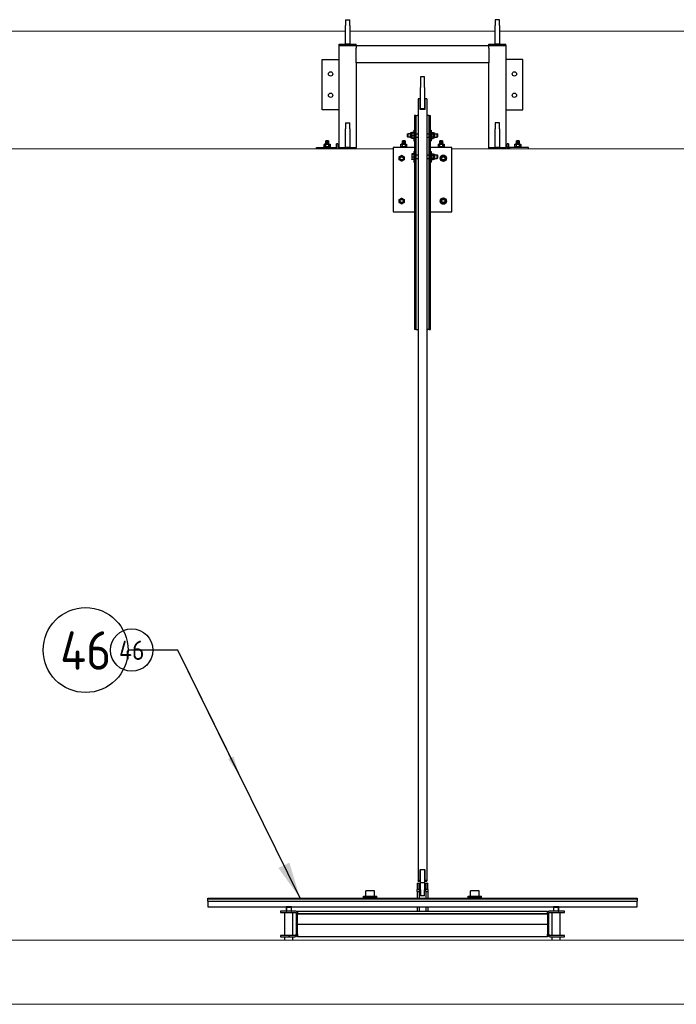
# Model space of a CAD drawing. Extents: x -89225 to 110569, y 13360 to 87647.
# Tile 126 of 256: x 34837 to 37910, y 15425 to 20029. Entities that reach past the tile are written whole.
import ezdxf

# ---------------------------------------------------------------- set-up
doc = ezdxf.new("R2010")
doc.units = 0
for name, color, linetype in [('Beluchtingstank', 253, 'Continuous'), ('INSTALLATIE', 6, 'Continuous'), ('INSTALLATIE @ 100', 6, 'Continuous'), ('INSTALLATIE @ 50', 6, 'Continuous')]:
    doc.layers.add(name, color=color, linetype=linetype)
doc.styles.add('ISO', font='ISO.SHX')

# ---------------------------------------------------------------- blocks, each defined once
blk = doc.blocks.new('*U82')
for points in [[(-5.723, 11.597), (0, 0)], [(0, 0), (2.324, 0)]]:
    blk.add_lwpolyline(points)
blk.add_circle((4.31, 0), 1.986)
blk.add_solid([(-5.222, 9.939), (-5.723, 11.597), (-4.711, 10.191)])
at = {"style": 'ISO'}
blk.add_attdef('NUMMER', (3.146, -0.835), '', height=1.8, dxfattribs=at)
blk = doc.blocks.new('*U559')
at = {"layer": 'INSTALLATIE @ 100'}
ref = blk.add_blockref('*U82', (35576.9, 17081.5), dxfattribs=dict(at, xscale=100, yscale=100, zscale=100, rotation=180))
ref.add_attrib('NUMMER', '46', (35026.7, 16989.5), dxfattribs={"layer": '0', "height": 180, "style": 'ISO'})
at = {"layer": 'INSTALLATIE @ 50'}
ref = blk.add_blockref('*U82', (35576.9, 17081.5), dxfattribs=dict(at, xscale=50, yscale=50, zscale=50, rotation=180))
ref.add_attrib('NUMMER', '46', (35301.8, 17035.5), dxfattribs={"layer": '0', "height": 90, "style": 'ISO'})

msp = doc.modelspace()

# ---------------------------------------------------------------- hatches: boundary and pattern name
at = {"layer": 'INSTALLATIE'}
h = msp.add_hatch(dxfattribs=at)
h.set_pattern_fill('ANSI31', color=256, scale=2540, angle=15, style=0)
h.set_pattern_definition([(60, (-897.55, 25324.44), (-274.963, 158.75), [])])
edge = h.paths.add_edge_path()
edge.add_line((36057.2, 15741.1), (36125.2, 15741.1))
edge.add_ellipse((36125.2, 15753.1), major_axis=(12, 0), ratio=1, start_angle=270, end_angle=360)
edge.add_line((36137.2, 15753.1), (36137.2, 15849.1))
edge.add_ellipse((36125.2, 15849.1), major_axis=(0, 12), ratio=1, start_angle=270, end_angle=360)
edge.add_line((36125.2, 15861.1), (36057.2, 15861.1))
edge.add_line((36057.2, 15861.1), (36057.2, 15855.1))
edge.add_line((36057.2, 15855.1), (36125.2, 15855.1))
edge.add_ellipse((36125.2, 15849.1), major_axis=(6, 0), ratio=1, start_angle=0, end_angle=90, ccw=False)
edge.add_line((36131.2, 15849.1), (36131.2, 15753.1))
edge.add_ellipse((36125.2, 15753.1), major_axis=(0, -6), ratio=1, start_angle=0, end_angle=90, ccw=False)
edge.add_line((36125.2, 15747.1), (36057.2, 15747.1))
edge.add_line((36057.2, 15747.1), (36057.2, 15741.1))
h = msp.add_hatch(dxfattribs=at)
h.set_pattern_fill('ANSI31', color=256, scale=2540, angle=90.0002, style=0)
h.set_pattern_definition([(135.0002, (-897.55, 25324.44), (-224.5056, -224.5072), [])])
edge = h.paths.add_edge_path()
edge.add_line((37319.2, 15741.1), (37387.2, 15741.1))
edge.add_line((37387.2, 15741.1), (37387.2, 15747.1))
edge.add_line((37387.2, 15747.1), (37319.2, 15747.1))
edge.add_ellipse((37319.2, 15753.1), major_axis=(-6, 0), ratio=1, start_angle=0, end_angle=90, ccw=False)
edge.add_line((37313.2, 15753.1), (37313.2, 15849.1))
edge.add_ellipse((37319.2, 15849.1), major_axis=(0, 6), ratio=1, start_angle=0, end_angle=90, ccw=False)
edge.add_line((37319.2, 15855.1), (37387.2, 15855.1))
edge.add_line((37387.2, 15855.1), (37387.2, 15861.1))
edge.add_line((37387.2, 15861.1), (37319.2, 15861.1))
edge.add_ellipse((37319.2, 15849.1), major_axis=(-12, 0), ratio=1, start_angle=270, end_angle=360)
edge.add_line((37307.2, 15849.1), (37307.2, 15753.1))
edge.add_ellipse((37319.2, 15753.1), major_axis=(0, -12), ratio=1, start_angle=270, end_angle=360)

# ---------------------------------------------------------------- linework, layer by layer
at = {"layer": 'Beluchtingstank', "lineweight": 9}
for p, q in [((34082.2, 19975.1), (36362.2, 19975.1)), ((36382.2, 19975.1), (37062.2, 19975.1)), ((37082.2, 19975.1), (39362.2, 19975.1)), ((36584.7, 19425.1), (33859.7, 19425.1)), ((39584.7, 19425.1), (36859.7, 19425.1)), ((65838.7, 15725.1), (11494.3, 15725.1)), ((11494.3, 15425.1), (65838.7, 15425.1))]:
    msp.add_line(p, q, dxfattribs=at)
at = {"layer": 'INSTALLATIE'}
for p, q in [((36362.2, 20029.1), (36362.2, 20001.6)), ((36362.2, 20029.1), (36382.2, 20029.1)), ((36382.2, 20001.6), (36382.2, 20029.1)), ((37062.2, 20029.1), (37062.2, 20001.6)), ((37082.2, 20029.1), (37062.2, 20029.1)), ((37082.2, 20001.6), (37082.2, 20029.1)), ((36362.2, 19989.5), (36362.2, 20001.6)), ((36362.2, 19969.5), (36362.2, 19989.5)), ((36382.2, 20001.6), (36382.2, 19989.5)), ((36382.2, 19989.5), (36382.2, 19969.5)), ((37062.2, 19989.5), (37062.2, 20001.6)), ((37062.2, 19969.5), (37062.2, 19989.5)), ((37082.2, 20001.6), (37082.2, 19989.5)), ((37082.2, 19989.5), (37082.2, 19969.5)), ((36362.2, 19914.1), (36362.2, 19969.5)), ((36382.2, 19969.5), (36382.2, 19914.1)), ((37062.2, 19914.1), (37062.2, 19969.5)), ((37082.2, 19969.5), (37082.2, 19914.1)), ((36332.2, 19914.1), (36412.2, 19914.1)), ((36332.2, 19908.1), (36332.2, 19914.1)), ((36332.2, 19431.1), (36332.2, 19908.1)), ((36332.2, 19908.1), (36400.2, 19908.1)), ((36332.2, 19908.1), (36412.2, 19908.1)), ((36382.2, 19914.1), (36362.2, 19914.1)), ((36412.2, 19908.1), (36412.2, 19914.1)), ((36412.2, 19908.1), (37032.2, 19908.1)), ((36412.2, 19908.1), (36412.2, 19896.1)), ((36412.2, 19828.1), (36412.2, 19896.1)), ((37032.2, 19914.1), (37112.2, 19914.1)), ((37032.2, 19908.1), (37032.2, 19914.1)), ((37032.2, 19896.1), (37032.2, 19908.1)), ((37032.2, 19908.1), (37112.2, 19908.1)), ((37032.2, 19896.1), (37032.2, 19828.1)), ((37044.2, 19908.1), (37112.2, 19908.1)), ((37082.2, 19914.1), (37062.2, 19914.1)), ((37112.2, 19908.1), (37112.2, 19914.1)), ((37112.2, 19908.1), (37112.2, 19431.1)), ((36252.2, 19843.1), (36332.2, 19843.1)), ((36252.2, 19608.1), (36252.2, 19843.1)), ((36412.2, 19828.1), (36412.2, 19431.1)), ((37032.2, 19828.1), (36412.2, 19828.1)), ((37032.2, 19431.1), (37032.2, 19828.1)), ((37192.2, 19843.1), (37112.2, 19843.1)), ((37192.2, 19608.1), (37192.2, 19843.1)), ((36712.2, 19762.3), (36712.2, 19712.1)), ((36732.2, 19762.3), (36712.2, 19762.3)), ((36732.2, 19712.1), (36732.2, 19762.3)), ((36712.2, 19612.5), (36712.2, 19712.1)), ((36732.2, 19712.1), (36732.2, 19612.5)), ((36710.2, 19659.2), (36711.2, 19659.2)), ((36711.2, 19609.4), (36711.2, 19659.2)), ((36733.2, 19659.2), (36734.2, 19659.2)), ((36733.2, 19659.2), (36733.2, 19609.4)), ((36702.2, 19658.5), (36702.2, 16003)), ((36742.2, 19658.5), (36742.2, 16003)), ((36332.2, 19608.1), (36252.2, 19608.1)), ((36684.7, 19581.1), (36684.7, 18581.1)), ((36690.7, 19581.1), (36684.7, 19581.1)), ((36690.7, 19581.1), (36696.7, 19581.1)), ((36690.7, 19581.1), (36690.7, 18581.1)), ((36702.2, 19581.1), (36696.7, 19581.1)), ((36733.2, 19609.4), (36711.2, 19609.4)), ((36712.2, 19609.4), (36712.2, 19612.5)), ((36732.2, 19612.5), (36712.2, 19612.5)), ((36732.2, 19609.4), (36732.2, 19612.5)), ((36747.7, 19581.1), (36742.2, 19581.1)), ((36753.7, 19581.1), (36747.7, 19581.1)), ((36753.7, 19581.1), (36759.7, 19581.1)), ((36753.7, 18581.1), (36753.7, 19581.1)), ((36759.7, 18581.1), (36759.7, 19581.1)), ((37112.2, 19608.1), (37192.2, 19608.1)), ((36362.2, 19546.1), (36362.2, 19518.6)), ((36362.2, 19546.1), (36382.2, 19546.1)), ((36382.2, 19518.6), (36382.2, 19546.1)), ((37062.2, 19546.1), (37062.2, 19518.6)), ((37082.2, 19546.1), (37062.2, 19546.1)), ((37082.2, 19518.6), (37082.2, 19546.1)), ((36362.2, 19506.5), (36362.2, 19518.6)), ((36362.2, 19486.5), (36362.2, 19506.5)), ((36362.2, 19431.1), (36362.2, 19486.5)), ((36382.2, 19518.6), (36382.2, 19506.5)), ((36382.2, 19506.5), (36382.2, 19486.5)), ((36382.2, 19486.5), (36382.2, 19431.1)), ((36652.7, 19494.9), (36653.9, 19496.1)), ((36652.7, 19481.3), (36652.7, 19494.9)), ((36652.7, 19481.3), (36653.9, 19480.1)), ((36653.9, 19496.1), (36653.9, 19480.1)), ((36665.7, 19496.1), (36653.9, 19496.1)), ((36665.7, 19480.1), (36653.9, 19480.1)), ((36665.7, 19476.9), (36665.7, 19499.4)), ((36671.2, 19499.4), (36665.7, 19499.4)), ((36671.2, 19476.9), (36665.7, 19476.9)), ((36671.2, 19499.4), (36672.7, 19502)), ((36671.2, 19476.9), (36671.2, 19499.4)), ((36671.2, 19476.9), (36672.7, 19474.3)), ((36671.7, 19500.1), (36671.8, 19500.2)), ((36671.7, 19500.1), (36671.7, 19500)), ((36671.7, 19500), (36671.7, 19492.6)), ((36671.7, 19492.6), (36671.7, 19480.7)), ((36671.7, 19480.7), (36671.7, 19476.1)), ((36671.7, 19476.1), (36671.8, 19476)), ((36680.2, 19502), (36672.7, 19502)), ((36680.9, 19501), (36672.8, 19501)), ((36680.9, 19499), (36672.8, 19499)), ((36680.9, 19486.2), (36672.8, 19486.2)), ((36680.9, 19475.3), (36672.8, 19475.3)), ((36680.8, 19501), (36680.2, 19502)), ((36680.8, 19475.3), (36680.2, 19474.3)), ((36680.9, 19501), (36680.9, 19499)), ((36681.7, 19499.4), (36680.9, 19500.8)), ((36680.9, 19499.1), (36681.7, 19499.1)), ((36680.9, 19499), (36680.9, 19486.2)), ((36680.9, 19486.2), (36680.9, 19475.3)), ((36680.9, 19477.1), (36681.7, 19477.1)), ((36681.7, 19476.9), (36680.9, 19475.5)), ((36681.7, 19513.1), (36681.7, 19463.1)), ((36681.7, 19513.1), (36684.7, 19513.1)), ((36690.7, 19496.1), (36702.2, 19496.1)), ((36690.7, 19480.1), (36702.2, 19480.1)), ((36742.2, 19496.1), (36753.7, 19496.1)), ((36742.2, 19480.1), (36753.7, 19480.1)), ((36759.7, 19513.1), (36762.7, 19513.1)), ((36762.7, 19513.1), (36762.7, 19463.1)), ((36762.7, 19499.4), (36764.2, 19502)), ((36762.7, 19476.9), (36764.2, 19474.3)), ((36763.5, 19500.8), (36763.5, 19501)), ((36763.5, 19501), (36763.6, 19501)), ((36763.5, 19475.3), (36763.5, 19475.5)), ((36763.5, 19475.3), (36763.6, 19475.3)), ((36764.2, 19502), (36771.7, 19502)), ((36764.2, 19495.1), (36771.7, 19495.1)), ((36764.2, 19481.2), (36771.7, 19481.2)), ((36773.2, 19499.4), (36771.7, 19502)), ((36773.2, 19476.9), (36771.7, 19474.3)), ((36773.2, 19499.4), (36773.2, 19476.9)), ((36773.2, 19499.4), (36778.7, 19499.4)), ((36773.2, 19476.9), (36778.7, 19476.9)), ((36778.7, 19499.4), (36778.7, 19476.9)), ((36778.7, 19496.1), (36790.5, 19496.1)), ((36778.7, 19480.1), (36790.5, 19480.1)), ((36790.5, 19480.1), (36790.5, 19496.1)), ((36791.7, 19494.9), (36790.5, 19496.1)), ((36791.7, 19481.3), (36790.5, 19480.1)), ((36791.7, 19494.9), (36791.7, 19481.3)), ((37062.2, 19506.5), (37062.2, 19518.6)), ((37062.2, 19486.5), (37062.2, 19506.5)), ((37062.2, 19431.1), (37062.2, 19486.5)), ((37082.2, 19518.6), (37082.2, 19506.5)), ((37082.2, 19506.5), (37082.2, 19486.5)), ((37082.2, 19486.5), (37082.2, 19431.1)), ((36226.2, 19431.1), (36314.2, 19431.1)), ((36226.2, 19425.1), (36226.2, 19431.1)), ((36291.2, 19434.1), (36261.2, 19434.1)), ((36261.2, 19431.1), (36261.2, 19434.1)), ((36264.2, 19447.1), (36262.8, 19446.3)), ((36262.9, 19446.3), (36262.8, 19446.3)), ((36262.8, 19434.9), (36262.8, 19446.3)), ((36262.8, 19434.9), (36262.9, 19434.9)), ((36264.2, 19434.1), (36262.8, 19434.9)), ((36262.9, 19434.9), (36262.9, 19446.3)), ((36264.2, 19447.1), (36265.8, 19447.1)), ((36265.8, 19447.1), (36276.2, 19447.1)), ((36269.3, 19454.1), (36268.2, 19451.1)), ((36284.2, 19451.1), (36268.2, 19451.1)), ((36268.2, 19447.1), (36268.2, 19451.1)), ((36268.8, 19446.3), (36268.8, 19434.9)), ((36270.3, 19446.3), (36268.8, 19446.3)), ((36268.8, 19434.9), (36270.3, 19434.9)), ((36270.2, 19454.1), (36269.3, 19454.1)), ((36270.3, 19463.1), (36270.2, 19463)), ((36270.2, 19463), (36270.2, 19462.1)), ((36270.3, 19462.1), (36270.2, 19462.1)), ((36270.2, 19462.1), (36270.2, 19454.1)), ((36270.3, 19454.1), (36270.2, 19454.1)), ((36282.1, 19463.1), (36270.3, 19463.1)), ((36270.3, 19454.1), (36270.3, 19462.1)), ((36276.2, 19454.1), (36270.3, 19454.1)), ((36270.3, 19434.9), (36270.3, 19446.3)), ((36276.3, 19462.1), (36276.2, 19462.1)), ((36276.2, 19462.1), (36276.2, 19454.1)), ((36276.3, 19454.1), (36276.2, 19454.1)), ((36276.2, 19447.1), (36286.6, 19447.1)), ((36276.3, 19454.1), (36276.3, 19462.1)), ((36282.2, 19454.1), (36276.3, 19454.1)), ((36282.1, 19463.1), (36282.2, 19463)), ((36283.6, 19446.3), (36282.1, 19446.3)), ((36282.1, 19446.3), (36282.1, 19434.9)), ((36282.1, 19434.9), (36283.6, 19434.9)), ((36282.2, 19462.1), (36282.2, 19463)), ((36282.2, 19462.1), (36282.2, 19462.1)), ((36282.2, 19454.1), (36282.2, 19462.1)), ((36282.2, 19462.1), (36282.2, 19454.1)), ((36283.1, 19454.1), (36282.2, 19454.1)), ((36282.2, 19454.1), (36282.2, 19454.1)), ((36283.1, 19454.1), (36284.2, 19451.1)), ((36283.6, 19434.9), (36283.6, 19446.3)), ((36284.2, 19447.1), (36284.2, 19451.1)), ((36286.6, 19447.1), (36288.2, 19447.1)), ((36288.2, 19447.1), (36289.6, 19446.3)), ((36288.2, 19434.1), (36289.6, 19434.9)), ((36289.6, 19446.3), (36289.6, 19434.9)), ((36289.6, 19446.3), (36289.6, 19446.3)), ((36289.6, 19434.9), (36289.6, 19446.3)), ((36289.6, 19434.9), (36289.6, 19434.9)), ((36291.2, 19431.1), (36291.2, 19434.1)), ((36314.2, 19431.1), (36320.2, 19431.1)), ((36314.2, 19431.1), (36314.2, 19425.1)), ((36320.2, 19434.1), (36320.2, 19449.1)), ((36326.2, 19449.1), (36320.2, 19449.1)), ((36320.2, 19425.1), (36320.2, 19434.1)), ((36326.2, 19449.1), (36326.2, 19434.1)), ((36326.2, 19434.1), (36326.2, 19425.1)), ((36332.2, 19431.1), (36412.2, 19431.1)), ((36332.2, 19425.1), (36332.2, 19431.1)), ((36382.2, 19431.1), (36362.2, 19431.1)), ((36412.2, 19425.1), (36412.2, 19431.1)), ((36684.7, 19431.1), (36584.7, 19431.1)), ((36584.7, 19431.1), (36584.7, 19131.1)), ((36649.7, 19434.1), (36619.7, 19434.1)), ((36619.7, 19431.1), (36619.7, 19434.1)), ((36622.7, 19447.1), (36621.3, 19446.3)), ((36621.4, 19446.3), (36621.3, 19446.3)), ((36621.3, 19434.9), (36621.3, 19446.3)), ((36621.3, 19434.9), (36621.4, 19434.9)), ((36622.7, 19434.1), (36621.3, 19434.9)), ((36621.4, 19434.9), (36621.4, 19446.3)), ((36622.7, 19447.1), (36624.3, 19447.1)), ((36624.3, 19447.1), (36634.7, 19447.1)), ((36627.8, 19454.1), (36626.7, 19451.1)), ((36642.7, 19451.1), (36626.7, 19451.1)), ((36626.7, 19447.1), (36626.7, 19451.1)), ((36627.3, 19446.3), (36627.3, 19434.9)), ((36628.8, 19446.3), (36627.3, 19446.3)), ((36627.3, 19434.9), (36628.8, 19434.9)), ((36628.7, 19454.1), (36627.8, 19454.1)), ((36628.8, 19463.1), (36628.7, 19463)), ((36628.7, 19463), (36628.7, 19462.1)), ((36628.8, 19462.1), (36628.7, 19462.1)), ((36628.7, 19462.1), (36628.7, 19454.1)), ((36628.8, 19454.1), (36628.7, 19454.1)), ((36640.6, 19463.1), (36628.8, 19463.1)), ((36628.8, 19454.1), (36628.8, 19462.1)), ((36634.7, 19454.1), (36628.8, 19454.1)), ((36628.8, 19434.9), (36628.8, 19446.3)), ((36634.8, 19462.1), (36634.7, 19462.1)), ((36634.7, 19462.1), (36634.7, 19454.1)), ((36634.8, 19454.1), (36634.7, 19454.1)), ((36634.7, 19447.1), (36645.1, 19447.1)), ((36634.8, 19454.1), (36634.8, 19462.1)), ((36640.7, 19454.1), (36634.8, 19454.1)), ((36640.6, 19463.1), (36640.7, 19463)), ((36642.1, 19446.3), (36640.6, 19446.3)), ((36640.6, 19446.3), (36640.6, 19434.9)), ((36640.6, 19434.9), (36642.1, 19434.9)), ((36640.7, 19462.1), (36640.7, 19463)), ((36640.7, 19462.1), (36640.7, 19462.1)), ((36640.7, 19454.1), (36640.7, 19462.1)), ((36640.7, 19462.1), (36640.7, 19454.1)), ((36641.6, 19454.1), (36640.7, 19454.1)), ((36640.7, 19454.1), (36640.7, 19454.1)), ((36641.6, 19454.1), (36642.7, 19451.1)), ((36642.1, 19434.9), (36642.1, 19446.3)), ((36642.7, 19447.1), (36642.7, 19451.1)), ((36645.1, 19447.1), (36646.7, 19447.1)), ((36646.7, 19447.1), (36648.1, 19446.3)), ((36646.7, 19434.1), (36648.1, 19434.9)), ((36648.1, 19446.3), (36648.1, 19434.9)), ((36648.1, 19446.3), (36648.1, 19446.3)), ((36648.1, 19434.9), (36648.1, 19446.3)), ((36648.1, 19434.9), (36648.1, 19434.9)), ((36649.7, 19431.1), (36649.7, 19434.1)), ((36680.2, 19474.3), (36672.7, 19474.3)), ((36681.7, 19463.1), (36684.7, 19463.1)), ((36759.7, 19463.1), (36762.7, 19463.1)), ((36859.7, 19431.1), (36759.7, 19431.1)), ((36764.2, 19474.3), (36771.7, 19474.3)), ((36824.7, 19434.1), (36794.7, 19434.1)), ((36794.7, 19431.1), (36794.7, 19434.1)), ((36797.7, 19447.1), (36796.3, 19446.3)), ((36796.4, 19446.3), (36796.3, 19446.3)), ((36796.3, 19434.9), (36796.3, 19446.3)), ((36796.3, 19434.9), (36796.4, 19434.9)), ((36797.7, 19434.1), (36796.3, 19434.9)), ((36796.4, 19434.9), (36796.4, 19446.3)), ((36797.7, 19447.1), (36799.3, 19447.1)), ((36799.3, 19447.1), (36809.7, 19447.1)), ((36802.8, 19454.1), (36801.7, 19451.1)), ((36817.7, 19451.1), (36801.7, 19451.1)), ((36801.7, 19447.1), (36801.7, 19451.1)), ((36802.3, 19446.3), (36802.3, 19434.9)), ((36803.8, 19446.3), (36802.3, 19446.3)), ((36802.3, 19434.9), (36803.8, 19434.9)), ((36803.7, 19454.1), (36802.8, 19454.1)), ((36803.8, 19463.1), (36803.7, 19463)), ((36803.7, 19463), (36803.7, 19462.1)), ((36803.8, 19462.1), (36803.7, 19462.1)), ((36803.7, 19462.1), (36803.7, 19454.1)), ((36803.8, 19454.1), (36803.7, 19454.1)), ((36815.6, 19463.1), (36803.8, 19463.1)), ((36803.8, 19454.1), (36803.8, 19462.1)), ((36809.7, 19454.1), (36803.8, 19454.1)), ((36803.8, 19434.9), (36803.8, 19446.3)), ((36809.8, 19462.1), (36809.7, 19462.1)), ((36809.7, 19462.1), (36809.7, 19454.1)), ((36809.8, 19454.1), (36809.7, 19454.1)), ((36809.7, 19447.1), (36820.1, 19447.1)), ((36809.8, 19454.1), (36809.8, 19462.1)), ((36815.7, 19454.1), (36809.8, 19454.1)), ((36815.6, 19463.1), (36815.7, 19463)), ((36817.1, 19446.3), (36815.6, 19446.3)), ((36815.6, 19446.3), (36815.6, 19434.9)), ((36815.6, 19434.9), (36817.1, 19434.9)), ((36815.7, 19462.1), (36815.7, 19463)), ((36815.7, 19462.1), (36815.7, 19462.1)), ((36815.7, 19454.1), (36815.7, 19462.1)), ((36815.7, 19462.1), (36815.7, 19454.1)), ((36816.6, 19454.1), (36815.7, 19454.1)), ((36815.7, 19454.1), (36815.7, 19454.1)), ((36816.6, 19454.1), (36817.7, 19451.1)), ((36817.1, 19434.9), (36817.1, 19446.3)), ((36817.7, 19447.1), (36817.7, 19451.1)), ((36820.1, 19447.1), (36821.7, 19447.1)), ((36821.7, 19447.1), (36823.1, 19446.3)), ((36821.7, 19434.1), (36823.1, 19434.9)), ((36823.1, 19446.3), (36823.1, 19434.9)), ((36823.1, 19446.3), (36823.1, 19446.3)), ((36823.1, 19434.9), (36823.1, 19446.3)), ((36823.1, 19434.9), (36823.1, 19434.9)), ((36824.7, 19431.1), (36824.7, 19434.1)), ((36859.7, 19131.1), (36859.7, 19431.1)), ((37032.2, 19431.1), (37112.2, 19431.1)), ((37032.2, 19425.1), (37032.2, 19431.1)), ((37082.2, 19431.1), (37062.2, 19431.1)), ((37112.2, 19425.1), (37112.2, 19431.1)), ((37124.2, 19449.1), (37118.2, 19449.1)), ((37118.2, 19434.1), (37118.2, 19449.1)), ((37118.2, 19434.1), (37118.2, 19425.1)), ((37124.2, 19449.1), (37124.2, 19434.1)), ((37124.2, 19434.1), (37124.2, 19425.1)), ((37130.2, 19431.1), (37124.2, 19431.1)), ((37218.2, 19431.1), (37130.2, 19431.1)), ((37130.2, 19425.1), (37130.2, 19431.1)), ((37183.2, 19434.1), (37153.2, 19434.1)), ((37153.2, 19431.1), (37153.2, 19434.1)), ((37156.2, 19447.1), (37154.8, 19446.3)), ((37154.9, 19446.3), (37154.8, 19446.3)), ((37154.8, 19434.9), (37154.8, 19446.3)), ((37154.8, 19434.9), (37154.9, 19434.9)), ((37156.2, 19434.1), (37154.8, 19434.9)), ((37154.9, 19434.9), (37154.9, 19446.3)), ((37156.2, 19447.1), (37157.8, 19447.1)), ((37157.8, 19447.1), (37168.2, 19447.1)), ((37161.3, 19454.1), (37160.2, 19451.1)), ((37176.2, 19451.1), (37160.2, 19451.1)), ((37160.2, 19447.1), (37160.2, 19451.1)), ((37160.8, 19446.3), (37160.8, 19434.9)), ((37162.3, 19446.3), (37160.8, 19446.3)), ((37160.8, 19434.9), (37162.3, 19434.9)), ((37162.2, 19454.1), (37161.3, 19454.1)), ((37162.3, 19463.1), (37162.2, 19463)), ((37162.2, 19463), (37162.2, 19462.1)), ((37162.3, 19462.1), (37162.2, 19462.1)), ((37162.2, 19462.1), (37162.2, 19454.1)), ((37162.3, 19454.1), (37162.2, 19454.1)), ((37174.1, 19463.1), (37162.3, 19463.1)), ((37162.3, 19454.1), (37162.3, 19462.1)), ((37168.2, 19454.1), (37162.3, 19454.1)), ((37162.3, 19434.9), (37162.3, 19446.3)), ((37168.3, 19462.1), (37168.2, 19462.1)), ((37168.2, 19462.1), (37168.2, 19454.1)), ((37168.3, 19454.1), (37168.2, 19454.1)), ((37168.2, 19447.1), (37178.6, 19447.1)), ((37168.3, 19454.1), (37168.3, 19462.1)), ((37174.2, 19454.1), (37168.3, 19454.1)), ((37174.1, 19463.1), (37174.2, 19463)), ((37175.6, 19446.3), (37174.1, 19446.3)), ((37174.1, 19446.3), (37174.1, 19434.9)), ((37174.1, 19434.9), (37175.6, 19434.9)), ((37174.2, 19462.1), (37174.2, 19463)), ((37174.2, 19462.1), (37174.2, 19462.1)), ((37174.2, 19454.1), (37174.2, 19462.1)), ((37174.2, 19462.1), (37174.2, 19454.1)), ((37175.1, 19454.1), (37174.2, 19454.1)), ((37174.2, 19454.1), (37174.2, 19454.1)), ((37175.1, 19454.1), (37176.2, 19451.1)), ((37175.6, 19434.9), (37175.6, 19446.3)), ((37176.2, 19447.1), (37176.2, 19451.1)), ((37178.6, 19447.1), (37180.2, 19447.1)), ((37180.2, 19447.1), (37181.6, 19446.3)), ((37180.2, 19434.1), (37181.6, 19434.9)), ((37181.6, 19446.3), (37181.6, 19434.9)), ((37181.6, 19446.3), (37181.6, 19446.3)), ((37181.6, 19434.9), (37181.6, 19446.3)), ((37181.6, 19434.9), (37181.6, 19434.9)), ((37183.2, 19431.1), (37183.2, 19434.1)), ((37218.2, 19425.1), (37218.2, 19431.1)), ((36671.7, 19400.5), (36671.8, 19400.6)), ((36671.7, 19400.5), (36671.7, 19400.4)), ((36671.7, 19400.4), (36671.7, 19393)), ((36671.7, 19393), (36671.7, 19381.1)), ((36680.9, 19401.4), (36672.8, 19401.4)), ((36680.9, 19399.4), (36672.8, 19399.4)), ((36680.9, 19386.6), (36672.8, 19386.6)), ((36680.9, 19401.4), (36680.9, 19399.4)), ((36680.9, 19399.5), (36681.7, 19399.5)), ((36680.9, 19399.4), (36680.9, 19386.6)), ((36680.9, 19386.6), (36680.9, 19375.7)), ((36681.7, 19413.5), (36681.7, 19363.5)), ((36681.7, 19413.5), (36684.7, 19413.5)), ((36690.7, 19396.5), (36702.2, 19396.5)), ((36742.2, 19396.5), (36753.7, 19396.5)), ((36759.7, 19413.5), (36762.7, 19413.5)), ((36762.7, 19413.5), (36762.7, 19363.5)), ((36762.7, 19399.8), (36764.2, 19402.4)), ((36764.2, 19402.4), (36771.7, 19402.4)), ((36764.2, 19395.4), (36771.7, 19395.4)), ((36773.2, 19399.8), (36771.7, 19402.4)), ((36773.2, 19399.8), (36773.2, 19377.3)), ((36773.2, 19399.8), (36778.7, 19399.8)), ((36778.7, 19399.8), (36778.7, 19377.3)), ((36778.7, 19396.5), (36790.5, 19396.5)), ((36790.5, 19380.5), (36790.5, 19396.5)), ((36791.7, 19395.3), (36790.5, 19396.5)), ((36791.7, 19395.3), (36791.7, 19381.7)), ((36671.7, 19381.1), (36671.7, 19376.5)), ((36671.7, 19376.5), (36671.8, 19376.4)), ((36680.9, 19375.7), (36672.8, 19375.7)), ((36680.9, 19377.5), (36681.7, 19377.5)), ((36681.7, 19363.5), (36684.7, 19363.5)), ((36690.7, 19380.5), (36702.2, 19380.5)), ((36742.2, 19380.5), (36753.7, 19380.5)), ((36759.7, 19363.5), (36762.7, 19363.5)), ((36762.7, 19377.3), (36764.2, 19374.7)), ((36764.2, 19381.6), (36771.7, 19381.6)), ((36764.2, 19374.7), (36771.7, 19374.7)), ((36773.2, 19377.3), (36771.7, 19374.7)), ((36773.2, 19377.3), (36778.7, 19377.3)), ((36778.7, 19380.5), (36790.5, 19380.5)), ((36791.7, 19381.7), (36790.5, 19380.5)), ((36584.7, 19131.1), (36684.7, 19131.1)), ((36759.7, 19131.1), (36859.7, 19131.1)), ((36690.7, 18581.1), (36684.7, 18581.1)), ((36690.7, 18581.1), (36696.7, 18581.1)), ((36696.7, 18581.1), (36702.2, 18581.1)), ((36742.2, 18581.1), (36747.7, 18581.1)), ((36753.7, 18581.1), (36747.7, 18581.1)), ((36753.7, 18581.1), (36759.7, 18581.1)), ((36711.2, 16003.8), (36711.2, 16053.6)), ((36711.2, 16053.6), (36712.2, 16053.6)), ((36712.2, 16053.2), (36711.2, 16053.2)), ((36711.2, 16050.4), (36712.2, 16050.4)), ((36712.2, 16050), (36711.2, 16050)), ((36712.2, 15995.1), (36712.2, 16054.9)), ((36712.2, 16054.9), (36732.2, 16054.9)), ((36732.2, 16054.9), (36732.2, 15995.1)), ((36732.2, 16053.6), (36733.2, 16053.6)), ((36733.2, 16053.2), (36732.2, 16053.2)), ((36732.2, 16050.4), (36733.2, 16050.4)), ((36733.2, 16050), (36732.2, 16050)), ((36733.2, 16053.6), (36733.2, 16003.8)), ((36697.2, 15992.1), (36697.2, 15962.1)), ((36697.2, 15992.1), (36707.2, 15992.1)), ((36702.2, 16000.9), (36702.2, 16003)), ((36706.2, 16003), (36706.2, 16000.9)), ((36707.2, 15962.1), (36707.2, 15992.1)), ((36710.2, 16003.8), (36711.2, 16003.8)), ((36711.2, 16003.4), (36710.2, 16003.4)), ((36710.2, 16000.6), (36711.2, 16000.6)), ((36711.2, 16000.2), (36710.2, 16000.2)), ((36711.2, 16003.4), (36711.2, 16003.8)), ((36711.2, 16000.6), (36711.2, 16003.4)), ((36711.2, 16000.2), (36711.2, 16000.6)), ((36712.2, 15995.1), (36732.2, 15995.1)), ((36712.2, 15960.2), (36712.2, 15995.1)), ((36732.2, 15995.1), (36732.2, 15960.2)), ((36733.2, 16003.8), (36733.2, 16003.4)), ((36733.2, 16003.8), (36734.2, 16003.8)), ((36734.2, 16003.4), (36733.2, 16003.4)), ((36733.2, 16003.4), (36733.2, 16000.6)), ((36733.2, 16000.6), (36734.2, 16000.6)), ((36733.2, 16000.6), (36733.2, 16000.2)), ((36734.2, 16000.2), (36733.2, 16000.2)), ((36737.2, 15992.1), (36737.2, 15962.1)), ((36737.2, 15992.1), (36747.2, 15992.1)), ((36738.2, 16000.9), (36738.2, 16003)), ((36742.2, 16003), (36742.2, 16000.9)), ((36747.2, 15962.1), (36747.2, 15992.1)), ((36445.4, 15925.1), (36445.4, 15930.1)), ((36445.4, 15930.1), (36461.4, 15930.1)), ((36497.7, 15955.1), (36456.7, 15955.1)), ((36456.7, 15930.1), (36456.7, 15955.1)), ((36461.4, 15925.1), (36461.4, 15930.1)), ((36461.4, 15930.1), (36493.2, 15930.1)), ((36493.2, 15925.1), (36493.2, 15930.1)), ((36493.2, 15930.1), (36509, 15930.1)), ((36497.7, 15930.1), (36497.7, 15955.1)), ((36509, 15925.1), (36509, 15930.1)), ((36707.2, 15962.1), (36697.2, 15962.1)), ((36697.2, 15952.1), (36697.2, 15962.1)), ((36697.2, 15952.1), (36707.2, 15952.1)), ((36697.2, 15952.1), (36697.2, 15921.8)), ((36707.2, 15962.1), (36707.2, 15921.8)), ((36712.2, 15960.2), (36712.2, 15932.1)), ((36732.2, 15932.1), (36712.2, 15932.1)), ((36732.2, 15932.1), (36732.2, 15960.2)), ((36747.2, 15962.1), (36737.2, 15962.1)), ((36737.2, 15952.1), (36737.2, 15962.1)), ((36737.2, 15952.1), (36747.2, 15952.1)), ((36737.2, 15952.1), (36737.2, 15921.8)), ((36747.2, 15962.1), (36747.2, 15921.8)), ((36935.4, 15925.1), (36935.4, 15930.1)), ((36935.4, 15930.1), (36951.4, 15930.1)), ((36987.7, 15955.1), (36946.7, 15955.1)), ((36946.7, 15930.1), (36946.7, 15955.1)), ((36951.4, 15930.1), (36983.2, 15930.1)), ((36951.4, 15925.1), (36951.4, 15930.1)), ((36983.2, 15925.1), (36983.2, 15930.1)), ((36983.2, 15930.1), (36999, 15930.1)), ((36987.7, 15930.1), (36987.7, 15955.1)), ((36999, 15925.1), (36999, 15930.1)), ((35717.2, 15921.1), (35717.2, 15921.8)), ((35717.2, 15921.8), (37727.2, 15921.8)), ((35717.2, 15918.2), (35717.2, 15921.1)), ((35717.2, 15916), (35717.2, 15918.2)), ((35717.2, 15918.2), (37727.2, 15918.2)), ((35717.2, 15907.7), (35717.2, 15916)), ((35717.2, 15907.7), (35717.2, 15905.1)), ((35717.2, 15905.1), (35717.2, 15881.1)), ((37727.2, 15905.1), (35717.2, 15905.1)), ((36461.4, 15925.1), (36445.4, 15925.1)), ((36456.7, 15925.1), (36451.8, 15921.8)), ((36493.2, 15925.1), (36461.4, 15925.1)), ((36509, 15925.1), (36493.2, 15925.1)), ((36497.7, 15925.1), (36502.6, 15921.8)), ((36951.4, 15925.1), (36935.4, 15925.1)), ((36946.7, 15925.1), (36941.8, 15921.8)), ((36983.2, 15925.1), (36951.4, 15925.1)), ((36999, 15925.1), (36983.2, 15925.1)), ((36987.7, 15925.1), (36992.6, 15921.8)), ((37727.2, 15921.8), (37727.2, 15921.1)), ((37727.2, 15921.1), (37727.2, 15918.2)), ((37727.2, 15918.2), (37727.2, 15916)), ((37727.2, 15916), (37727.2, 15907.7)), ((37727.2, 15905.1), (37727.2, 15907.7)), ((37727.2, 15881.1), (37727.2, 15905.1)), ((35717.2, 15881.1), (36084.7, 15881.1)), ((36125.2, 15861.1), (36057.2, 15861.1)), ((36057.2, 15861.1), (36057.2, 15855.1)), ((36057.2, 15855.1), (36125.2, 15855.1)), ((36078.2, 15747.1), (36078.2, 15855.1)), ((36084.7, 15881.1), (36084.7, 15861.1)), ((36109.7, 15881.1), (36084.7, 15881.1)), ((36084.7, 15861.1), (36086.7, 15861.1)), ((36086.7, 15861.1), (36086.7, 15879.1)), ((36090.7, 15879.1), (36086.7, 15879.1)), ((36090.7, 15881.1), (36090.7, 15879.1)), ((36090.7, 15879.1), (36103.7, 15879.1)), ((36103.7, 15881.1), (36103.7, 15879.1)), ((36107.7, 15879.1), (36103.7, 15879.1)), ((36107.7, 15879.1), (36107.7, 15861.1)), ((36107.7, 15861.1), (36109.7, 15861.1)), ((36109.7, 15881.1), (37334.7, 15881.1)), ((36109.7, 15861.1), (36109.7, 15881.1)), ((36116.2, 15747.1), (36116.2, 15855.1)), ((36131.2, 15849.1), (36131.2, 15753.1)), ((36137.2, 15861.1), (37307.2, 15861.1)), ((36137.2, 15861.1), (36137.2, 15849.1)), ((36137.2, 15753.1), (36137.2, 15849.1)), ((36137.2, 15849.1), (37307.2, 15849.1)), ((37307.2, 15846.1), (36137.2, 15846.1)), ((36697.2, 15881.1), (36697.2, 15861.1)), ((36707.2, 15881.1), (36707.2, 15861.1)), ((36737.2, 15881.1), (36737.2, 15861.1)), ((36747.2, 15881.1), (36747.2, 15861.1)), ((37307.2, 15849.1), (37307.2, 15861.1)), ((37307.2, 15849.1), (37307.2, 15753.1)), ((37313.2, 15753.1), (37313.2, 15849.1)), ((37387.2, 15861.1), (37319.2, 15861.1)), ((37319.2, 15855.1), (37387.2, 15855.1)), ((37328.2, 15747.1), (37328.2, 15855.1)), ((37334.7, 15881.1), (37334.7, 15861.1)), ((37359.7, 15881.1), (37334.7, 15881.1)), ((37336.7, 15861.1), (37336.7, 15879.1)), ((37340.7, 15879.1), (37336.7, 15879.1)), ((37340.7, 15881.1), (37340.7, 15879.1)), ((37340.7, 15879.1), (37353.7, 15879.1)), ((37353.7, 15881.1), (37353.7, 15879.1)), ((37357.7, 15879.1), (37353.7, 15879.1)), ((37357.7, 15879.1), (37357.7, 15861.1)), ((37357.7, 15861.1), (37359.7, 15861.1)), ((37359.7, 15881.1), (37727.2, 15881.1)), ((37359.7, 15861.1), (37359.7, 15881.1)), ((37366.2, 15747.1), (37366.2, 15855.1)), ((37387.2, 15855.1), (37387.2, 15861.1)), ((36137.2, 15799.1), (37307.2, 15799.1)), ((36125.2, 15747.1), (36057.2, 15747.1)), ((36057.2, 15747.1), (36057.2, 15741.1)), ((36137.2, 15753.1), (36137.2, 15741.1)), ((37307.2, 15741.1), (37307.2, 15753.1)), ((37387.2, 15747.1), (37319.2, 15747.1)), ((37387.2, 15741.1), (37387.2, 15747.1)), ((36057.2, 15741.1), (36125.2, 15741.1)), ((36078.2, 15725.1), (36078.2, 15741.1)), ((36116.2, 15725.1), (36116.2, 15741.1)), ((37307.2, 15741.1), (36137.2, 15741.1)), ((37319.2, 15741.1), (37387.2, 15741.1)), ((37328.2, 15725.1), (37328.2, 15741.1)), ((37366.2, 15725.1), (37366.2, 15741.1))]:
    msp.add_line(p, q, dxfattribs=at)
for centre, radius in [((36292.2, 19775.6), 10), ((37152.2, 19775.6), 10), ((36292.2, 19675.6), 10), ((37152.2, 19675.6), 10), ((36624.7, 19381.1), 11.2), ((36624.7, 19381.1), 8), ((36624.7, 19381.1), 8), ((36624.7, 19381.1), 7.5), ((36819.7, 19381.1), 15), ((36819.7, 19381.1), 11.2), ((36819.7, 19381.1), 8), ((36819.7, 19381.1), 8), ((36819.7, 19381.1), 7.5), ((36624.7, 19181.1), 11.2), ((36624.7, 19181.1), 8), ((36624.7, 19181.1), 8), ((36624.7, 19181.1), 7.5), ((36819.7, 19181.1), 15), ((36819.7, 19181.1), 11.2), ((36819.7, 19181.1), 8), ((36819.7, 19181.1), 8), ((36819.7, 19181.1), 7.5)]:
    msp.add_circle(centre, radius, dxfattribs=at)
for centre, radius, start, end in [((36125.2, 15849.1), 12, 0, 90), ((36125.2, 15849.1), 6, 0, 90), ((37319.2, 15849.1), 12, 90, 180), ((37319.2, 15849.1), 6, 90, 180), ((36125.2, 15753.1), 12, 270, 0), ((36125.2, 15753.1), 6, 270, 0), ((37319.2, 15753.1), 12, 180, 270), ((37319.2, 15753.1), 6, 180, 270)]:
    msp.add_arc(centre, radius, start, end, dxfattribs=at)
for centre, major_axis, start_param, end_param in [((36710.2, 19658.5), (-8, 0), 4.712389, 6.283185), ((36734.2, 19658.5), (8, 0), 0, 1.570796), ((36710.2, 16003), (-8, 0), 4.712389, 6.283185), ((36710.2, 16000.9), (-8, 0), 0, 1.570796), ((36710.2, 16003), (-4, 0), 4.712389, 6.283185), ((36710.2, 16000.9), (-4, 0), 0, 1.570796), ((36734.2, 16003), (8, 0), 0, 1.570796), ((36734.2, 16003), (4, 0), 0, 1.570796), ((36734.2, 16000.9), (4, 0), 4.712389, 6.283185), ((36734.2, 16000.9), (8, 0), 4.712389, 6.283185)]:
    msp.add_ellipse(centre, major_axis=major_axis, ratio=0.088894, start_param=start_param, end_param=end_param, dxfattribs=at)
for points, weights in [([(36671.7, 19499.3), (36671.6, 19498.5), (36671.7, 19497.7)], [1.07217469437, 1.08252584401, 1.07217469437]), ([(36671.7, 19489.8), (36671.6, 19488.1), (36671.7, 19486.5)], [1.07217469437, 1.08252584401, 1.07217469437]), ([(36671.7, 19478.6), (36671.6, 19477.7), (36671.7, 19476.9)], [1.07217469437, 1.08252584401, 1.07217469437]), ([(36672.8, 19501), (36671.7, 19500.5), (36671.7, 19500)], [1, 1.0379548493, 1]), ([(36671.7, 19500), (36671.7, 19499.6), (36672.8, 19499)], [1, 1.0379548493, 1]), ([(36672.8, 19499), (36671.7, 19495.6), (36671.7, 19492.6)], [1, 1.0379548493, 1]), ([(36671.7, 19492.6), (36671.7, 19489.6), (36672.8, 19486.2)], [1, 1.0379548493, 1]), ([(36672.8, 19486.2), (36671.7, 19483.3), (36671.7, 19480.7)], [1, 1.0379548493, 1]), ([(36671.7, 19480.7), (36671.7, 19478.2), (36672.8, 19475.3)], [1, 1.0379548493, 1]), ([(36672.8, 19475.3), (36672, 19475.7), (36671.8, 19476)], [1, 1.02835685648, 1.0143417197]), ([(36672.7, 19502), (36672.3, 19501.2), (36672, 19500.5)], [1, 1.03071907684, 1.04923830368]), ([(36672, 19475.7), (36672.3, 19475), (36672.7, 19474.3)], [1.04923830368, 1.03071907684, 1]), ([(36680.7, 19501), (36680.5, 19501.5), (36680.2, 19502)], [1.03576111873, 1.02063226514, 1]), ([(36680.2, 19474.3), (36680.5, 19474.8), (36680.7, 19475.3)], [1, 1.02063226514, 1.03576111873]), ([(36681.2, 19499.1), (36681.2, 19499.8), (36680.9, 19500.5)], [1.07460144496, 1.06860781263, 1.04954545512]), ([(36680.9, 19475.8), (36681.2, 19476.5), (36681.2, 19477.1)], [1.04954545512, 1.06860781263, 1.07460144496]), ([(36764.2, 19502), (36762.2, 19498.5), (36764.2, 19495.1)], [1, 1.15470053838, 1]), ([(36764.2, 19495.1), (36762.2, 19488.1), (36764.2, 19481.2)], [1, 1.15470053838, 1]), ([(36764.2, 19481.2), (36762.2, 19477.7), (36764.2, 19474.3)], [1, 1.15470053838, 1]), ([(36771.7, 19495.1), (36773.7, 19498.5), (36771.7, 19502)], [1, 1.15470053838, 1]), ([(36771.7, 19481.2), (36773.7, 19488.1), (36771.7, 19495.1)], [1, 1.15470053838, 1]), ([(36771.7, 19474.3), (36773.7, 19477.7), (36771.7, 19481.2)], [1, 1.15470053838, 1]), ([(36262.9, 19446.3), (36264.4, 19447.1), (36265.8, 19447.1)], [1, 1.02824688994, 1]), ([(36265.8, 19434.1), (36264.4, 19434.1), (36262.9, 19434.9)], [1, 1.02824688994, 1]), ([(36265.8, 19447.1), (36267.2, 19447.1), (36268.8, 19446.3)], [1, 1.02824688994, 1]), ([(36268.8, 19434.9), (36267.2, 19434.1), (36265.8, 19434.1)], [1, 1.02824688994, 1]), ([(36270.3, 19462.1), (36273.2, 19463.8), (36276.2, 19462.1)], [1, 1.15, 1]), ([(36270.3, 19446.3), (36273.4, 19447.1), (36276.2, 19447.1)], [1, 1.02824688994, 1]), ([(36276.2, 19434.1), (36273.4, 19434.1), (36270.3, 19434.9)], [1, 1.02824688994, 1]), ([(36276.2, 19447.1), (36279, 19447.1), (36282.1, 19446.3)], [1, 1.02824688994, 1]), ([(36282.1, 19434.9), (36279, 19434.1), (36276.2, 19434.1)], [1, 1.02824688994, 1]), ([(36276.3, 19462.1), (36279.2, 19463.8), (36282.2, 19462.1)], [1, 1.15, 1]), ([(36283.6, 19446.3), (36285.2, 19447.1), (36286.6, 19447.1)], [1, 1.02824688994, 1]), ([(36286.6, 19434.1), (36285.2, 19434.1), (36283.6, 19434.9)], [1, 1.02824688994, 1]), ([(36286.6, 19447.1), (36288, 19447.1), (36289.6, 19446.3)], [1, 1.02824688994, 1]), ([(36289.6, 19434.9), (36288, 19434.1), (36286.6, 19434.1)], [1, 1.02824688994, 1]), ([(36621.4, 19446.3), (36622.9, 19447.1), (36624.3, 19447.1)], [1, 1.02824688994, 1]), ([(36624.3, 19434.1), (36622.9, 19434.1), (36621.4, 19434.9)], [1, 1.02824688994, 1]), ([(36624.3, 19447.1), (36625.7, 19447.1), (36627.3, 19446.3)], [1, 1.02824688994, 1]), ([(36627.3, 19434.9), (36625.7, 19434.1), (36624.3, 19434.1)], [1, 1.02824688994, 1]), ([(36628.8, 19462.1), (36631.7, 19463.8), (36634.7, 19462.1)], [1, 1.15, 1]), ([(36628.8, 19446.3), (36631.9, 19447.1), (36634.7, 19447.1)], [1, 1.02824688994, 1]), ([(36634.7, 19434.1), (36631.9, 19434.1), (36628.8, 19434.9)], [1, 1.02824688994, 1]), ([(36634.7, 19447.1), (36637.5, 19447.1), (36640.6, 19446.3)], [1, 1.02824688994, 1]), ([(36640.6, 19434.9), (36637.5, 19434.1), (36634.7, 19434.1)], [1, 1.02824688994, 1]), ([(36634.8, 19462.1), (36637.7, 19463.8), (36640.7, 19462.1)], [1, 1.15, 1]), ([(36642.1, 19446.3), (36643.7, 19447.1), (36645.1, 19447.1)], [1, 1.02824688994, 1]), ([(36645.1, 19434.1), (36643.7, 19434.1), (36642.1, 19434.9)], [1, 1.02824688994, 1]), ([(36645.1, 19447.1), (36646.5, 19447.1), (36648.1, 19446.3)], [1, 1.02824688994, 1]), ([(36648.1, 19434.9), (36646.5, 19434.1), (36645.1, 19434.1)], [1, 1.02824688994, 1]), ([(36796.4, 19446.3), (36797.9, 19447.1), (36799.3, 19447.1)], [1, 1.02824688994, 1]), ([(36799.3, 19434.1), (36797.9, 19434.1), (36796.4, 19434.9)], [1, 1.02824688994, 1]), ([(36799.3, 19447.1), (36800.7, 19447.1), (36802.3, 19446.3)], [1, 1.02824688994, 1]), ([(36802.3, 19434.9), (36800.7, 19434.1), (36799.3, 19434.1)], [1, 1.02824688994, 1]), ([(36803.8, 19462.1), (36806.7, 19463.8), (36809.7, 19462.1)], [1, 1.15, 1]), ([(36803.8, 19446.3), (36806.9, 19447.1), (36809.7, 19447.1)], [1, 1.02824688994, 1]), ([(36809.7, 19434.1), (36806.9, 19434.1), (36803.8, 19434.9)], [1, 1.02824688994, 1]), ([(36809.7, 19447.1), (36812.5, 19447.1), (36815.6, 19446.3)], [1, 1.02824688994, 1]), ([(36815.6, 19434.9), (36812.5, 19434.1), (36809.7, 19434.1)], [1, 1.02824688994, 1]), ([(36809.8, 19462.1), (36812.7, 19463.8), (36815.7, 19462.1)], [1, 1.15, 1]), ([(36817.1, 19446.3), (36818.7, 19447.1), (36820.1, 19447.1)], [1, 1.02824688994, 1]), ([(36820.1, 19434.1), (36818.7, 19434.1), (36817.1, 19434.9)], [1, 1.02824688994, 1]), ([(36820.1, 19447.1), (36821.5, 19447.1), (36823.1, 19446.3)], [1, 1.02824688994, 1]), ([(36823.1, 19434.9), (36821.5, 19434.1), (36820.1, 19434.1)], [1, 1.02824688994, 1]), ([(37154.9, 19446.3), (37156.4, 19447.1), (37157.8, 19447.1)], [1, 1.02824688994, 1]), ([(37157.8, 19434.1), (37156.4, 19434.1), (37154.9, 19434.9)], [1, 1.02824688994, 1]), ([(37157.8, 19447.1), (37159.2, 19447.1), (37160.8, 19446.3)], [1, 1.02824688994, 1]), ([(37160.8, 19434.9), (37159.2, 19434.1), (37157.8, 19434.1)], [1, 1.02824688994, 1]), ([(37162.3, 19462.1), (37165.2, 19463.8), (37168.2, 19462.1)], [1, 1.15, 1]), ([(37162.3, 19446.3), (37165.4, 19447.1), (37168.2, 19447.1)], [1, 1.02824688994, 1]), ([(37168.2, 19434.1), (37165.4, 19434.1), (37162.3, 19434.9)], [1, 1.02824688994, 1]), ([(37168.2, 19447.1), (37171, 19447.1), (37174.1, 19446.3)], [1, 1.02824688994, 1]), ([(37174.1, 19434.9), (37171, 19434.1), (37168.2, 19434.1)], [1, 1.02824688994, 1]), ([(37168.3, 19462.1), (37171.2, 19463.8), (37174.2, 19462.1)], [1, 1.15, 1]), ([(37175.6, 19446.3), (37177.2, 19447.1), (37178.6, 19447.1)], [1, 1.02824688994, 1]), ([(37178.6, 19434.1), (37177.2, 19434.1), (37175.6, 19434.9)], [1, 1.02824688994, 1]), ([(37178.6, 19447.1), (37180, 19447.1), (37181.6, 19446.3)], [1, 1.02824688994, 1]), ([(37181.6, 19434.9), (37180, 19434.1), (37178.6, 19434.1)], [1, 1.02824688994, 1]), ([(36612.7, 19388.1), (36618.7, 19391.5), (36624.7, 19395)], [1, 1.15470053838, 1]), ([(36612.7, 19374.2), (36612.7, 19381.1), (36612.7, 19388.1)], [1, 1.15470053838, 1]), ([(36624.7, 19395), (36630.7, 19391.5), (36636.7, 19388.1)], [1, 1.15470053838, 1]), ([(36636.7, 19388.1), (36636.7, 19381.1), (36636.7, 19374.2)], [1, 1.15470053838, 1]), ([(36672.8, 19401.4), (36671.7, 19400.8), (36671.7, 19400.4)], [1, 1.0379548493, 1]), ([(36671.7, 19400.4), (36671.7, 19400), (36672.8, 19399.4)], [1, 1.0379548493, 1]), ([(36672.8, 19399.4), (36671.7, 19396), (36671.7, 19393)], [1, 1.0379548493, 1]), ([(36671.7, 19393), (36671.7, 19390), (36672.8, 19386.6)], [1, 1.0379548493, 1]), ([(36672.8, 19386.6), (36671.7, 19383.7), (36671.7, 19381.1)], [1, 1.0379548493, 1]), ([(36764.2, 19402.4), (36762.2, 19398.9), (36764.2, 19395.4)], [1, 1.15470053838, 1]), ([(36764.2, 19395.4), (36762.2, 19388.5), (36764.2, 19381.6)], [1, 1.15470053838, 1]), ([(36771.7, 19395.4), (36773.7, 19398.9), (36771.7, 19402.4)], [1, 1.15470053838, 1]), ([(36771.7, 19381.6), (36773.7, 19388.5), (36771.7, 19395.4)], [1, 1.15470053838, 1]), ([(36807.7, 19388.1), (36813.7, 19391.5), (36819.7, 19395)], [1, 1.15470053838, 1]), ([(36807.7, 19374.2), (36807.7, 19381.1), (36807.7, 19388.1)], [1, 1.15470053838, 1]), ([(36819.7, 19395), (36825.7, 19391.5), (36831.7, 19388.1)], [1, 1.15470053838, 1]), ([(36831.7, 19388.1), (36831.7, 19381.1), (36831.7, 19374.2)], [1, 1.15470053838, 1]), ([(36624.7, 19367.3), (36618.7, 19370.7), (36612.7, 19374.2)], [1, 1.15470053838, 1]), ([(36636.7, 19374.2), (36630.7, 19370.7), (36624.7, 19367.3)], [1, 1.15470053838, 1]), ([(36671.7, 19381.1), (36671.7, 19378.6), (36672.8, 19375.7)], [1, 1.0379548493, 1]), ([(36672.8, 19375.7), (36672, 19376.1), (36671.8, 19376.4)], [1, 1.02835685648, 1.0143417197]), ([(36764.2, 19381.6), (36762.2, 19378.1), (36764.2, 19374.7)], [1, 1.15470053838, 1]), ([(36771.7, 19374.7), (36773.7, 19378.1), (36771.7, 19381.6)], [1, 1.15470053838, 1]), ([(36819.7, 19367.3), (36813.7, 19370.7), (36807.7, 19374.2)], [1, 1.15470053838, 1]), ([(36831.7, 19374.2), (36825.7, 19370.7), (36819.7, 19367.3)], [1, 1.15470053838, 1]), ([(36612.7, 19188.1), (36618.7, 19191.5), (36624.7, 19195)], [1, 1.15470053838, 1]), ([(36612.7, 19174.2), (36612.7, 19181.1), (36612.7, 19188.1)], [1, 1.15470053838, 1]), ([(36624.7, 19167.3), (36618.7, 19170.7), (36612.7, 19174.2)], [1, 1.15470053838, 1]), ([(36624.7, 19195), (36630.7, 19191.5), (36636.7, 19188.1)], [1, 1.15470053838, 1]), ([(36636.7, 19174.2), (36630.7, 19170.7), (36624.7, 19167.3)], [1, 1.15470053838, 1]), ([(36636.7, 19188.1), (36636.7, 19181.1), (36636.7, 19174.2)], [1, 1.15470053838, 1]), ([(36807.7, 19188.1), (36813.7, 19191.5), (36819.7, 19195)], [1, 1.15470053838, 1]), ([(36807.7, 19174.2), (36807.7, 19181.1), (36807.7, 19188.1)], [1, 1.15470053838, 1]), ([(36819.7, 19167.3), (36813.7, 19170.7), (36807.7, 19174.2)], [1, 1.15470053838, 1]), ([(36819.7, 19195), (36825.7, 19191.5), (36831.7, 19188.1)], [1, 1.15470053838, 1]), ([(36831.7, 19174.2), (36825.7, 19170.7), (36819.7, 19167.3)], [1, 1.15470053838, 1]), ([(36831.7, 19188.1), (36831.7, 19181.1), (36831.7, 19174.2)], [1, 1.15470053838, 1])]:
    msp.add_rational_spline(points, weights, degree=2, dxfattribs=at)

# ---------------------------------------------------------------- block references
msp.add_blockref('*U559', (0, 0), dxfattribs=at)

doc.saveas('drawing.dxf')
